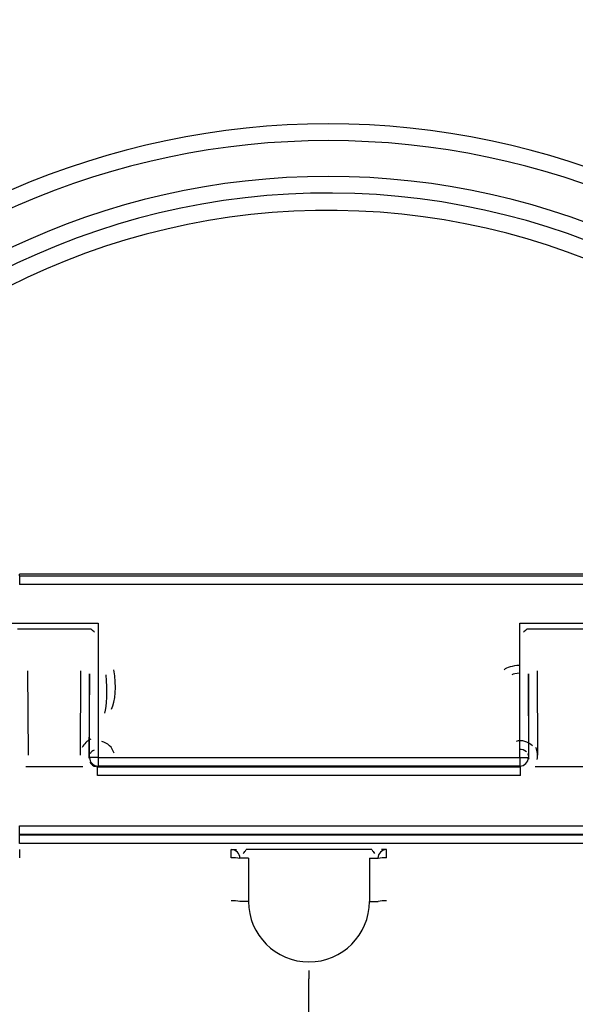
# Model space of a CAD drawing. Header units: inches. Extents: x 136.3 to 172.2, y 89.4 to 124.6.
# Tile 10 of 12: x 148.9 to 157, y 110.3 to 124.6. Entities that reach past the tile are written whole.
import ezdxf

# ---------------------------------------------------------------- set-up
doc = ezdxf.new("R2010")
doc.units = ezdxf.units.IN
doc.header["$MEASUREMENT"] = 0
doc.layers.add('N0', color=255, linetype='Continuous')

msp = doc.modelspace()

# ---------------------------------------------------------------- linework, layer by layer
at = {"layer": 'N0', "color": 255}
for p, q in [((148.914, 116.54), (148.914, 116.564)), ((157.331, 116.564), (148.914, 116.564)), ((148.914, 116.54), (148.914, 116.415)), ((148.914, 116.54), (157.331, 116.54)), ((157.331, 116.415), (148.914, 116.415)), ((148.778, 115.849), (150.056, 115.849)), ((150.056, 115.849), (150.056, 113.898)), ((156.19, 113.898), (156.19, 115.849)), ((156.19, 115.849), (157.468, 115.849)), ((149.95, 115.762), (148.883, 115.762)), ((157.362, 115.762), (156.295, 115.762)), ((149.029, 115.156), (149.037, 113.932)), ((149.797, 113.933), (149.805, 115.156)), ((149.93, 115.113), (149.922, 113.89)), ((149.93, 113.898), (149.93, 115.113)), ((156.323, 113.89), (156.315, 115.113)), ((156.315, 115.113), (156.315, 113.898)), ((156.441, 115.156), (156.449, 113.933)), ((149.922, 113.89), (149.93, 113.898)), ((150.056, 113.898), (149.93, 113.898)), ((150.056, 113.898), (150.056, 113.772)), ((150.056, 113.898), (156.19, 113.898)), ((156.19, 113.898), (156.315, 113.898)), ((156.19, 113.898), (156.19, 113.772)), ((156.315, 113.898), (156.323, 113.89)), ((149.831, 113.761), (149.004, 113.761)), ((150.056, 113.772), (150.047, 113.763)), ((150.047, 113.638), (150.047, 113.763)), ((150.047, 113.763), (156.199, 113.763)), ((156.19, 113.772), (150.056, 113.772)), ((156.199, 113.763), (156.19, 113.772)), ((156.199, 113.638), (156.199, 113.763)), ((157.242, 113.761), (156.415, 113.761)), ((156.199, 113.638), (150.047, 113.638)), ((148.914, 112.906), (157.331, 112.906)), ((148.914, 112.78), (148.914, 112.906)), ((157.331, 112.78), (148.914, 112.78)), ((148.914, 112.78), (148.914, 112.771)), ((148.914, 112.771), (157.331, 112.771)), ((148.914, 112.646), (148.914, 112.771)), ((157.331, 112.646), (148.914, 112.646)), ((148.914, 112.558), (148.914, 112.44)), ((151.992, 112.44), (151.992, 112.558)), ((151.992, 112.558), (152.069, 112.558)), ((154.036, 112.558), (152.21, 112.558)), ((154.253, 112.558), (154.177, 112.558)), ((154.253, 112.44), (154.253, 112.558)), ((152.243, 112.432), (152.118, 112.432)), ((152.243, 112.432), (152.243, 111.804)), ((154.002, 112.432), (154.128, 112.432)), ((154.002, 112.432), (154.002, 111.804)), ((152.243, 111.804), (152.118, 111.804)), ((154.002, 111.804), (154.128, 111.804)), ((153.123, 110.799), (153.123, 110.681)), ((153.123, 108.655), (153.123, 110.681))]:
    msp.add_line(p, q, dxfattribs=at)
for points in [[(143.397, 119.953, 2.052268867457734e-289, 2.052268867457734e-289, -0.05217), (144.847, 121.433, 2.052268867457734e-289, 2.052268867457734e-289, -0.039689), (146.513, 122.661, 2.052268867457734e-289, 2.052268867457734e-289, -0.039945), (148.355, 123.609, 2.052268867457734e-289, 2.052268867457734e-289, -0.039276), (150.321, 124.256, 2.052268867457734e-289, 2.052268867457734e-289, -0.039761), (152.366, 124.584, 2.052268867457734e-289, 2.052268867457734e-289, -0.040029), (154.438, 124.584, 2.052268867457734e-289, 2.052268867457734e-289, -0.039466), (156.487, 124.257, 2.052268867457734e-289, 2.052268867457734e-289, -0.040018), (158.451, 123.609, 2.052268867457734e-289, 2.052268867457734e-289, -0.039126), (160.296, 122.658, 2.052268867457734e-289, 2.052268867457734e-289, -0.039174), (161.959, 121.433, 2.052268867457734e-289, 2.052268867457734e-289, -0.031835), (163.409, 119.953, 2.052268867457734e-289, 2.052268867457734e-289, 0)], [(163.221, 119.8, 2.052268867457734e-289, 2.052268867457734e-289, 0.036071), (161.793, 121.266, 2.052268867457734e-289, 2.052268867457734e-289, 0.045132), (160.179, 122.44, 2.052268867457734e-289, 2.052268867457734e-289, 0.030523), (158.344, 123.395, 2.052268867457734e-289, 2.052268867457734e-289, 0.050039), (156.453, 124.01, 2.052268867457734e-289, 2.052268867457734e-289, 0.030148), (154.409, 124.342, 2.052268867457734e-289, 2.052268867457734e-289, 0.043619), (152.38, 124.338, 2.052268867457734e-289, 2.052268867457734e-289, 0.03693), (150.376, 124.015, 2.052268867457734e-289, 2.052268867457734e-289, 0.053572), (148.441, 123.387, 2.052268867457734e-289, 2.052268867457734e-289, 0.027976), (146.67, 122.465, 2.052268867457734e-289, 2.052268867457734e-289, 0.046986), (144.996, 121.253, 2.052268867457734e-289, 2.052268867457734e-289, 0.033625), (143.585, 119.8, 2.052268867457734e-289, 2.052268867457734e-289, 0)], [(149.95, 115.762, 2.052268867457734e-289, 2.052268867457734e-289, -0.000314), (149.966, 115.775, 2.052268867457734e-289, 2.052268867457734e-289, 0.000445), (149.984, 115.79, 2.052268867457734e-289, 2.052268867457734e-289, -0.000059), (150, 115.803, 2.052268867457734e-289, 2.052268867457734e-289, -0.00089), (150.018, 115.818, 2.052268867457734e-289, 2.052268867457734e-289, -0.000914), (150.038, 115.834, 2.052268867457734e-289, 2.052268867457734e-289, -0.0003), (150.054, 115.847, 2.052268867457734e-289, 2.052268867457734e-289, -0.998943), (150.056, 115.849, 2.052268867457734e-289, 2.052268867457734e-289, 0)], [(150.056, 115.849, 2.052268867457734e-289, 2.052268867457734e-289, 0.999282), (150.055, 115.846, 2.052268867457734e-289, 2.052268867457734e-289, 0.000206), (150.047, 115.827, 2.052268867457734e-289, 2.052268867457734e-289, 0.000622), (150.037, 115.803, 2.052268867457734e-289, 2.052268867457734e-289, 0.000595), (150.028, 115.78, 2.052268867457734e-289, 2.052268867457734e-289, 0.000037), (150.02, 115.761, 2.052268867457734e-289, 2.052268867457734e-289, -0.000298), (150.011, 115.739, 2.052268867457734e-289, 2.052268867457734e-289, 0.000211), (150.003, 115.719, 2.052268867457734e-289, 2.052268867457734e-289, 0)], [(156.19, 115.849, 2.052268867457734e-289, 2.052268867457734e-289, -0.99902), (156.192, 115.847, 2.052268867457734e-289, 2.052268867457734e-289, -0.000278), (156.208, 115.834, 2.052268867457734e-289, 2.052268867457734e-289, -0.000847), (156.227, 115.818, 2.052268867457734e-289, 2.052268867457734e-289, -0.000826), (156.245, 115.803, 2.052268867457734e-289, 2.052268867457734e-289, -0.000055), (156.261, 115.79, 2.052268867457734e-289, 2.052268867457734e-289, 0.000412), (156.279, 115.775, 2.052268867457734e-289, 2.052268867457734e-289, -0.000291), (156.295, 115.762, 2.052268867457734e-289, 2.052268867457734e-289, 0)], [(156.242, 115.719, 2.052268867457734e-289, 2.052268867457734e-289, 0.000184), (156.234, 115.739, 2.052268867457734e-289, 2.052268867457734e-289, -0.00026), (156.226, 115.761, 2.052268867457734e-289, 2.052268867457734e-289, 0.000032), (156.218, 115.78, 2.052268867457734e-289, 2.052268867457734e-289, 0.000519), (156.209, 115.803, 2.052268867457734e-289, 2.052268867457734e-289, 0.000543), (156.199, 115.827, 2.052268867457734e-289, 2.052268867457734e-289, 0.000179), (156.191, 115.846, 2.052268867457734e-289, 2.052268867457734e-289, 0.999373), (156.19, 115.849, 2.052268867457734e-289, 2.052268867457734e-289, 0)], [(149.029, 115.156, 2.052268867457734e-289, 2.052268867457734e-289, 0), (149.005, 115.155, 2.052268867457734e-289, 2.052268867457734e-289, 0), (148.981, 115.153, 2.052268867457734e-289, 2.052268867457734e-289, 0), (148.96, 115.149, 2.052268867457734e-289, 2.052268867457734e-289, 0), (148.941, 115.143, 2.052268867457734e-289, 2.052268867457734e-289, 0), (148.925, 115.137, 2.052268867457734e-289, 2.052268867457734e-289, 0), (148.913, 115.129, 2.052268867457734e-289, 2.052268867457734e-289, 0), (148.906, 115.121, 2.052268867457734e-289, 2.052268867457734e-289, 0), (148.903, 115.113, 2.052268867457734e-289, 2.052268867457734e-289, 0)], [(149.805, 115.156, 2.052268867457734e-289, 2.052268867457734e-289, 0), (149.829, 115.155, 2.052268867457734e-289, 2.052268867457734e-289, 0), (149.852, 115.153, 2.052268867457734e-289, 2.052268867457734e-289, 0), (149.874, 115.149, 2.052268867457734e-289, 2.052268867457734e-289, 0), (149.893, 115.143, 2.052268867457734e-289, 2.052268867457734e-289, 0), (149.908, 115.137, 2.052268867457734e-289, 2.052268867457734e-289, 0), (149.92, 115.129, 2.052268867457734e-289, 2.052268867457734e-289, 0), (149.928, 115.121, 2.052268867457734e-289, 2.052268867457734e-289, 0), (149.93, 115.113, 2.052268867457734e-289, 2.052268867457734e-289, 0)], [(156.441, 115.156, 2.052268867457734e-289, 2.052268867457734e-289, 0), (156.417, 115.155, 2.052268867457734e-289, 2.052268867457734e-289, 0), (156.393, 115.153, 2.052268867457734e-289, 2.052268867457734e-289, 0), (156.372, 115.149, 2.052268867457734e-289, 2.052268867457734e-289, 0), (156.353, 115.143, 2.052268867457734e-289, 2.052268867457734e-289, 0), (156.337, 115.137, 2.052268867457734e-289, 2.052268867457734e-289, 0), (156.325, 115.129, 2.052268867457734e-289, 2.052268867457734e-289, 0), (156.318, 115.121, 2.052268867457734e-289, 2.052268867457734e-289, 0), (156.315, 115.113, 2.052268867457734e-289, 2.052268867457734e-289, 0)], [(148.888, 113.813, 2.052268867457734e-289, 2.052268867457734e-289, 0.954682), (148.892, 113.82, 2.052268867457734e-289, 2.052268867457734e-289, 0.031237), (148.899, 113.831, 2.052268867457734e-289, 2.052268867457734e-289, 0.030102), (148.905, 113.841, 2.052268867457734e-289, 2.052268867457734e-289, 0.034755), (148.909, 113.853, 2.052268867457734e-289, 2.052268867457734e-289, 0.048527), (148.911, 113.866, 2.052268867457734e-289, 2.052268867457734e-289, 0.021529), (148.911, 113.878, 2.052268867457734e-289, 2.052268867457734e-289, 0.802292), (148.911, 113.889, 2.052268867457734e-289, 2.052268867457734e-289, 0)], [(149.037, 113.932, 2.052268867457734e-289, 2.052268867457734e-289, 0), (149.013, 113.931, 2.052268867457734e-289, 2.052268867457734e-289, 0), (148.989, 113.929, 2.052268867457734e-289, 2.052268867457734e-289, 0), (148.968, 113.925, 2.052268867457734e-289, 2.052268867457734e-289, 0), (148.949, 113.919, 2.052268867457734e-289, 2.052268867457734e-289, 0), (148.933, 113.913, 2.052268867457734e-289, 2.052268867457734e-289, 0), (148.921, 113.905, 2.052268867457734e-289, 2.052268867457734e-289, 0), (148.914, 113.897, 2.052268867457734e-289, 2.052268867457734e-289, 0), (148.911, 113.889, 2.052268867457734e-289, 2.052268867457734e-289, 0)], [(149.037, 113.932, 2.052268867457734e-289, 2.052268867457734e-289, -0.831924), (149.036, 113.905, 2.052268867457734e-289, 2.052268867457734e-289, -0.028776), (149.035, 113.883, 2.052268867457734e-289, 2.052268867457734e-289, -0.047589), (149.03, 113.856, 2.052268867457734e-289, 2.052268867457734e-289, -0.038158), (149.019, 113.826, 2.052268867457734e-289, 2.052268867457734e-289, -0.040694), (149.005, 113.802, 2.052268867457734e-289, 2.052268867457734e-289, -0.027178), (148.992, 113.786, 2.052268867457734e-289, 2.052268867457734e-289, -0.913945), (148.978, 113.768, 2.052268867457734e-289, 2.052268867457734e-289, 0)], [(149.797, 113.933, 2.052268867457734e-289, 2.052268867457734e-289, 0), (149.821, 113.932, 2.052268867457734e-289, 2.052268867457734e-289, 0), (149.844, 113.93, 2.052268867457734e-289, 2.052268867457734e-289, 0), (149.866, 113.926, 2.052268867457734e-289, 2.052268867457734e-289, 0), (149.885, 113.92, 2.052268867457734e-289, 2.052268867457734e-289, 0), (149.901, 113.914, 2.052268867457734e-289, 2.052268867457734e-289, 0), (149.912, 113.906, 2.052268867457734e-289, 2.052268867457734e-289, 0), (149.92, 113.898, 2.052268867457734e-289, 2.052268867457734e-289, 0), (149.922, 113.89, 2.052268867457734e-289, 2.052268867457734e-289, 0)], [(156.449, 113.933, 2.052268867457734e-289, 2.052268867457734e-289, 0), (156.424, 113.932, 2.052268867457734e-289, 2.052268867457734e-289, 0), (156.401, 113.93, 2.052268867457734e-289, 2.052268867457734e-289, 0), (156.38, 113.926, 2.052268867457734e-289, 2.052268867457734e-289, 0), (156.361, 113.92, 2.052268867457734e-289, 2.052268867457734e-289, 0), (156.345, 113.914, 2.052268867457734e-289, 2.052268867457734e-289, 0), (156.333, 113.906, 2.052268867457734e-289, 2.052268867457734e-289, 0), (156.326, 113.898, 2.052268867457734e-289, 2.052268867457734e-289, 0), (156.323, 113.89, 2.052268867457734e-289, 2.052268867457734e-289, 0)], [(149.004, 113.761, 2.052268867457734e-289, 2.052268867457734e-289, 0.992378), (148.99, 113.739, 2.052268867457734e-289, 2.052268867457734e-289, -0.041793), (148.97, 113.71, 2.052268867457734e-289, 2.052268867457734e-289, -0.052629), (148.936, 113.68, 2.052268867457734e-289, 2.052268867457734e-289, -0.041607), (148.896, 113.655, 2.052268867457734e-289, 2.052268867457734e-289, -0.075376), (148.857, 113.641, 2.052268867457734e-289, 2.052268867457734e-289, -0.047386), (148.825, 113.64, 2.052268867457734e-289, 2.052268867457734e-289, -0.068116), (148.791, 113.637, 2.052268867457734e-289, 2.052268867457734e-289, 0)], [(148.978, 113.768, 2.052268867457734e-289, 2.052268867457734e-289, 0.008225), (148.966, 113.776, 2.052268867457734e-289, 2.052268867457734e-289, 0.003933), (148.954, 113.784, 2.052268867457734e-289, 2.052268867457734e-289, 0.011874), (148.941, 113.793, 2.052268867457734e-289, 2.052268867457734e-289, 0.010317), (148.927, 113.8, 2.052268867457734e-289, 2.052268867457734e-289, 0.011856), (148.914, 113.807, 2.052268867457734e-289, 2.052268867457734e-289, 0.026693), (148.899, 113.813, 2.052268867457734e-289, 2.052268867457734e-289, -0.569141), (148.888, 113.813, 2.052268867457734e-289, 2.052268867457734e-289, 0)], [(148.978, 113.768, 2.052268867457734e-289, 2.052268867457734e-289, 0.038081), (148.981, 113.767, 2.052268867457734e-289, 2.052268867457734e-289, -0.012885), (148.984, 113.765, 2.052268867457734e-289, 2.052268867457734e-289, 0.038179), (148.988, 113.763, 2.052268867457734e-289, 2.052268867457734e-289, 0.07157), (148.992, 113.761, 2.052268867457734e-289, 2.052268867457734e-289, 0.041168), (148.996, 113.761, 2.052268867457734e-289, 2.052268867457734e-289, -0.001622), (149, 113.761, 2.052268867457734e-289, 2.052268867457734e-289, 0.090331), (149.004, 113.761, 2.052268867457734e-289, 2.052268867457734e-289, 0)], [(149.831, 113.761, 2.052268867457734e-289, 2.052268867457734e-289, 0.038205), (149.834, 113.761, 2.052268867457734e-289, 2.052268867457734e-289, -0.013909), (149.838, 113.761, 2.052268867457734e-289, 2.052268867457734e-289, 0.035818), (149.842, 113.761, 2.052268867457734e-289, 2.052268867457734e-289, 0.072514), (149.847, 113.762, 2.052268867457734e-289, 2.052268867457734e-289, 0.045408), (149.85, 113.765, 2.052268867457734e-289, 2.052268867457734e-289, -0.000168), (149.853, 113.767, 2.052268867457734e-289, 2.052268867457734e-289, 0.094012), (149.857, 113.768, 2.052268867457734e-289, 2.052268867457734e-289, 0)], [(149.857, 113.768, 2.052268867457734e-289, 2.052268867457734e-289, -0.00819), (149.869, 113.776, 2.052268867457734e-289, 2.052268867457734e-289, -0.003876), (149.88, 113.784, 2.052268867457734e-289, 2.052268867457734e-289, -0.011797), (149.894, 113.793, 2.052268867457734e-289, 2.052268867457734e-289, -0.010297), (149.907, 113.801, 2.052268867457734e-289, 2.052268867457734e-289, -0.011837), (149.92, 113.808, 2.052268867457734e-289, 2.052268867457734e-289, -0.02669), (149.935, 113.814, 2.052268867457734e-289, 2.052268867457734e-289, 0.569037), (149.946, 113.814, 2.052268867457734e-289, 2.052268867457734e-289, 0)], [(156.389, 113.768, 2.052268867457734e-289, 2.052268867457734e-289, 0.00819), (156.377, 113.776, 2.052268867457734e-289, 2.052268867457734e-289, 0.003875), (156.366, 113.784, 2.052268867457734e-289, 2.052268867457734e-289, 0.011797), (156.352, 113.793, 2.052268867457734e-289, 2.052268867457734e-289, 0.010297), (156.339, 113.801, 2.052268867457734e-289, 2.052268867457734e-289, 0.011839), (156.325, 113.808, 2.052268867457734e-289, 2.052268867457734e-289, 0.026691), (156.311, 113.814, 2.052268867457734e-289, 2.052268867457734e-289, -0.569039), (156.299, 113.814, 2.052268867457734e-289, 2.052268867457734e-289, 0)], [(156.389, 113.768, 2.052268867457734e-289, 2.052268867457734e-289, 0.039933), (156.392, 113.767, 2.052268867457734e-289, 2.052268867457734e-289, -0.012072), (156.395, 113.765, 2.052268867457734e-289, 2.052268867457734e-289, 0.03904), (156.399, 113.763, 2.052268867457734e-289, 2.052268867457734e-289, 0.072343), (156.403, 113.761, 2.052268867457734e-289, 2.052268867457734e-289, 0.04107), (156.407, 113.761, 2.052268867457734e-289, 2.052268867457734e-289, -0.002619), (156.411, 113.761, 2.052268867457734e-289, 2.052268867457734e-289, 0.081994), (156.415, 113.761, 2.052268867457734e-289, 2.052268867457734e-289, 0)], [(143.387, 107.03, 2.052268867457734e-289, 2.052268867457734e-289, -0.068427), (143.488, 108.112, 2.052268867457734e-289, 2.052268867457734e-289, -0.049176), (143.801, 109.147, 2.052268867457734e-289, 2.052268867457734e-289, -0.049222), (144.313, 110.104, 2.052268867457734e-289, 2.052268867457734e-289, -0.049168), (145.001, 110.944, 2.052268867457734e-289, 2.052268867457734e-289, -0.048858), (145.84, 111.631, 2.052268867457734e-289, 2.052268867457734e-289, -0.048632), (146.796, 112.143, 2.052268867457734e-289, 2.052268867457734e-289, -0.048884), (147.834, 112.459, 2.052268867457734e-289, 2.052268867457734e-289, -0.044408), (148.914, 112.558, 2.052268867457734e-289, 2.052268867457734e-289, 0)], [(148.914, 112.558, 2.052268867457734e-289, 2.052268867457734e-289, 0), (149.311, 112.558, 2.052268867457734e-289, 2.052268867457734e-289, 0), (149.777, 112.558, 2.052268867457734e-289, 2.052268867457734e-289, 0), (150.243, 112.558, 2.052268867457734e-289, 2.052268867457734e-289, 0), (150.663, 112.558, 2.052268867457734e-289, 2.052268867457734e-289, 0), (151.129, 112.558, 2.052268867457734e-289, 2.052268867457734e-289, 0), (151.596, 112.558, 2.052268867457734e-289, 2.052268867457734e-289, 0), (151.992, 112.558, 2.052268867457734e-289, 2.052268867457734e-289, 0)], [(152.069, 112.558, 2.052268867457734e-289, 2.052268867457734e-289, -1), (152.083, 112.558, 2.052268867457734e-289, 2.052268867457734e-289, 0), (152.106, 112.558, 2.052268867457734e-289, 2.052268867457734e-289, 0), (152.126, 112.558, 2.052268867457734e-289, 2.052268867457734e-289, 0), (152.148, 112.558, 2.052268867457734e-289, 2.052268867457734e-289, 0), (152.171, 112.558, 2.052268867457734e-289, 2.052268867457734e-289, 0), (152.19, 112.558, 2.052268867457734e-289, 2.052268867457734e-289, 0), (152.21, 112.558, 2.052268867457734e-289, 2.052268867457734e-289, 0)], [(152.167, 112.502, 2.052268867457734e-289, 2.052268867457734e-289, 0.001307), (152.141, 112.524, 2.052268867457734e-289, 2.052268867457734e-289, 0.015407), (152.118, 112.544, 2.052268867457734e-289, 2.052268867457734e-289, 0.067886), (152.1, 112.554, 2.052268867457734e-289, 2.052268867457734e-289, 0.049755), (152.094, 112.556, 2.052268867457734e-289, 2.052268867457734e-289, 0.040151), (152.088, 112.556, 2.052268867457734e-289, 2.052268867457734e-289, 0.018873), (152.083, 112.556, 2.052268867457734e-289, 2.052268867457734e-289, 0.042648), (152.069, 112.558, 2.052268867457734e-289, 2.052268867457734e-289, 0)], [(154.036, 112.558, 2.052268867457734e-289, 2.052268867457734e-289, 0), (154.056, 112.558, 2.052268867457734e-289, 2.052268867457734e-289, 0), (154.075, 112.558, 2.052268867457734e-289, 2.052268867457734e-289, 0), (154.098, 112.558, 2.052268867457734e-289, 2.052268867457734e-289, 0), (154.12, 112.558, 2.052268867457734e-289, 2.052268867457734e-289, 0), (154.14, 112.558, 2.052268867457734e-289, 2.052268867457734e-289, 0), (154.162, 112.558, 2.052268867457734e-289, 2.052268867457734e-289, 1), (154.177, 112.558, 2.052268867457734e-289, 2.052268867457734e-289, 0)], [(154.079, 112.502, 2.052268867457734e-289, 2.052268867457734e-289, -0.001609), (154.11, 112.529, 2.052268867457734e-289, 2.052268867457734e-289, -0.005926), (154.121, 112.538, 2.052268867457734e-289, 2.052268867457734e-289, -0.018682), (154.133, 112.547, 2.052268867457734e-289, 2.052268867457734e-289, -0.043744), (154.143, 112.553, 2.052268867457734e-289, 2.052268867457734e-289, -0.072174), (154.153, 112.556, 2.052268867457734e-289, 2.052268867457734e-289, -0.047548), (154.161, 112.556, 2.052268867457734e-289, 2.052268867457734e-289, -0.034427), (154.177, 112.558, 2.052268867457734e-289, 2.052268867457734e-289, 0)], [(154.253, 112.44, 2.052268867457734e-289, 2.052268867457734e-289, -1), (154.571, 112.44, 2.052268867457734e-289, 2.052268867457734e-289, 0), (155.037, 112.44, 2.052268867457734e-289, 2.052268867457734e-289, 0), (155.509, 112.44, 2.052268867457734e-289, 2.052268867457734e-289, 0), (156.013, 112.44, 2.052268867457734e-289, 2.052268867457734e-289, 0), (156.478, 112.44, 2.052268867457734e-289, 2.052268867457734e-289, 0), (156.935, 112.44, 2.052268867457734e-289, 2.052268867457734e-289, 0), (157.331, 112.44, 2.052268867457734e-289, 2.052268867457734e-289, 0)], [(157.331, 112.558, 2.052268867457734e-289, 2.052268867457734e-289, 0), (156.935, 112.558, 2.052268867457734e-289, 2.052268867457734e-289, 0), (156.468, 112.558, 2.052268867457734e-289, 2.052268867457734e-289, 0), (156.002, 112.558, 2.052268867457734e-289, 2.052268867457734e-289, 0), (155.582, 112.558, 2.052268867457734e-289, 2.052268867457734e-289, 0), (155.116, 112.558, 2.052268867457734e-289, 2.052268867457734e-289, 0), (154.65, 112.558, 2.052268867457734e-289, 2.052268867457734e-289, 0), (154.253, 112.558, 2.052268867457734e-289, 2.052268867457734e-289, 0)], [(148.914, 112.44, 2.052268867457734e-289, 2.052268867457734e-289, 0.071711), (147.857, 112.342, 2.052268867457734e-289, 2.052268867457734e-289, 0.049391), (146.84, 112.034, 2.052268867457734e-289, 2.052268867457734e-289, 0.048091), (145.906, 111.533, 2.052268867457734e-289, 2.052268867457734e-289, 0.049585), (145.085, 110.86, 2.052268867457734e-289, 2.052268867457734e-289, 0.048456), (144.411, 110.039, 2.052268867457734e-289, 2.052268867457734e-289, 0.049702), (143.911, 109.103, 2.052268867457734e-289, 2.052268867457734e-289, 0.048946), (143.603, 108.089, 2.052268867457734e-289, 2.052268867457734e-289, 0.041731), (143.505, 107.03, 2.052268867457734e-289, 2.052268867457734e-289, 0)], [(151.992, 112.44, 2.052268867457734e-289, 2.052268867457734e-289, -1), (151.674, 112.44, 2.052268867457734e-289, 2.052268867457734e-289, 0), (151.209, 112.44, 2.052268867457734e-289, 2.052268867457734e-289, 0), (150.737, 112.44, 2.052268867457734e-289, 2.052268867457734e-289, 0), (150.233, 112.44, 2.052268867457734e-289, 2.052268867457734e-289, 0), (149.767, 112.44, 2.052268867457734e-289, 2.052268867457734e-289, 0), (149.311, 112.44, 2.052268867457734e-289, 2.052268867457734e-289, 0), (148.914, 112.44, 2.052268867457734e-289, 2.052268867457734e-289, 0)], [(151.992, 111.812, 2.052268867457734e-289, 2.052268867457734e-289, -1), (151.992, 111.899, 2.052268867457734e-289, 2.052268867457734e-289, 0), (151.992, 111.978, 2.052268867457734e-289, 2.052268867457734e-289, 0), (151.992, 112.076, 2.052268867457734e-289, 2.052268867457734e-289, 0), (151.992, 112.177, 2.052268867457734e-289, 2.052268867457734e-289, 0), (151.992, 112.269, 2.052268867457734e-289, 2.052268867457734e-289, 0), (151.992, 112.363, 2.052268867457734e-289, 2.052268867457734e-289, 0), (151.992, 112.44, 2.052268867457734e-289, 2.052268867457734e-289, 0)], [(152.118, 112.432, 2.052268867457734e-289, 2.052268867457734e-289, -1), (152.118, 112.376, 2.052268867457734e-289, 2.052268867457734e-289, 0), (152.118, 112.287, 2.052268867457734e-289, 2.052268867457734e-289, 0), (152.118, 112.181, 2.052268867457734e-289, 2.052268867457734e-289, 0), (152.118, 112.078, 2.052268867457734e-289, 2.052268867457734e-289, 0), (152.118, 111.989, 2.052268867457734e-289, 2.052268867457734e-289, 0), (152.118, 111.888, 2.052268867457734e-289, 2.052268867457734e-289, 0), (152.118, 111.804, 2.052268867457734e-289, 2.052268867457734e-289, 0)], [(152.167, 112.502, 2.052268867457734e-289, 2.052268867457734e-289, -0.016281), (152.178, 112.493, 2.052268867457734e-289, 2.052268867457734e-289, -0.000724), (152.19, 112.483, 2.052268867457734e-289, 2.052268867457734e-289, -0.012016), (152.203, 112.472, 2.052268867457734e-289, 2.052268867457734e-289, -0.016782), (152.216, 112.46, 2.052268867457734e-289, 2.052268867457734e-289, -0.006174), (152.227, 112.449, 2.052268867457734e-289, 2.052268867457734e-289, 0.009908), (152.238, 112.437, 2.052268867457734e-289, 2.052268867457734e-289, 0.992717), (152.243, 112.432, 2.052268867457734e-289, 2.052268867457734e-289, 0)], [(154.079, 112.502, 2.052268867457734e-289, 2.052268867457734e-289, 0.016282), (154.067, 112.493, 2.052268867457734e-289, 2.052268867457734e-289, 0.000724), (154.056, 112.483, 2.052268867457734e-289, 2.052268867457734e-289, 0.012016), (154.043, 112.472, 2.052268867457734e-289, 2.052268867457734e-289, 0.016782), (154.03, 112.46, 2.052268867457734e-289, 2.052268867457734e-289, 0.006174), (154.019, 112.449, 2.052268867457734e-289, 2.052268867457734e-289, -0.009909), (154.007, 112.437, 2.052268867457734e-289, 2.052268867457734e-289, -0.992716), (154.002, 112.432, 2.052268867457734e-289, 2.052268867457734e-289, 0)], [(154.128, 112.432, 2.052268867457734e-289, 2.052268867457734e-289, -1), (154.128, 112.376, 2.052268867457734e-289, 2.052268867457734e-289, 0), (154.128, 112.287, 2.052268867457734e-289, 2.052268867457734e-289, 0), (154.128, 112.181, 2.052268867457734e-289, 2.052268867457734e-289, 0), (154.128, 112.078, 2.052268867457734e-289, 2.052268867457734e-289, 0), (154.128, 111.989, 2.052268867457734e-289, 2.052268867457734e-289, 0), (154.128, 111.888, 2.052268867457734e-289, 2.052268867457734e-289, 0), (154.128, 111.804, 2.052268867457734e-289, 2.052268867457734e-289, 0)], [(154.253, 111.812, 2.052268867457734e-289, 2.052268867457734e-289, 1), (154.253, 111.899, 2.052268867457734e-289, 2.052268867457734e-289, 0), (154.253, 111.978, 2.052268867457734e-289, 2.052268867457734e-289, 0), (154.253, 112.076, 2.052268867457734e-289, 2.052268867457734e-289, 0), (154.253, 112.177, 2.052268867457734e-289, 2.052268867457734e-289, 0), (154.253, 112.269, 2.052268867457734e-289, 2.052268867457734e-289, 0), (154.253, 112.363, 2.052268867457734e-289, 2.052268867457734e-289, 0), (154.253, 112.44, 2.052268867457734e-289, 2.052268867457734e-289, 0)], [(153.123, 110.681, 2.052268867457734e-289, 2.052268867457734e-289, 0.902161), (152.894, 110.697, 2.052268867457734e-289, 2.052268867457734e-289, -0.053955), (152.646, 110.78, 2.052268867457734e-289, 2.052268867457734e-289, -0.058329), (152.428, 110.914, 2.052268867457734e-289, 2.052268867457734e-289, -0.057511), (152.241, 111.095, 2.052268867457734e-289, 2.052268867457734e-289, -0.057611), (152.101, 111.315, 2.052268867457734e-289, 2.052268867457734e-289, -0.055697), (152.012, 111.566, 2.052268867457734e-289, 2.052268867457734e-289, -0.065709), (151.992, 111.812, 2.052268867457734e-289, 2.052268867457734e-289, 0)], [(152.118, 111.804, 2.052268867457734e-289, 2.052268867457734e-289, 0.093854), (152.137, 111.582, 2.052268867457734e-289, 2.052268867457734e-289, 0.05435), (152.214, 111.364, 2.052268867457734e-289, 2.052268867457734e-289, 0.056643), (152.335, 111.172, 2.052268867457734e-289, 2.052268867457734e-289, 0.055348), (152.495, 111.013, 2.052268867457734e-289, 2.052268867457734e-289, 0.057858), (152.683, 110.895, 2.052268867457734e-289, 2.052268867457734e-289, 0.053403), (152.9, 110.815, 2.052268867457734e-289, 2.052268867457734e-289, 0.066269), (153.123, 110.799, 2.052268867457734e-289, 2.052268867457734e-289, 0)], [(153.123, 110.681, 2.052268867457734e-289, 2.052268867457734e-289, -0.907471), (153.343, 110.695, 2.052268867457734e-289, 2.052268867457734e-289, 0.054511), (153.59, 110.776, 2.052268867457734e-289, 2.052268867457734e-289, 0.058213), (153.808, 110.906, 2.052268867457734e-289, 2.052268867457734e-289, 0.056511), (153.995, 111.084, 2.052268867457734e-289, 2.052268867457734e-289, 0.056666), (154.135, 111.297, 2.052268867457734e-289, 2.052268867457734e-289, 0.054002), (154.227, 111.542, 2.052268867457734e-289, 2.052268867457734e-289, 0.072398), (154.253, 111.812, 2.052268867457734e-289, 2.052268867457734e-289, 0)], [(154.128, 111.804, 2.052268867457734e-289, 2.052268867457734e-289, -0.09397), (154.109, 111.582, 2.052268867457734e-289, 2.052268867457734e-289, -0.054097), (154.032, 111.364, 2.052268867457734e-289, 2.052268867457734e-289, -0.056282), (153.912, 111.173, 2.052268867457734e-289, 2.052268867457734e-289, -0.056269), (153.75, 111.012, 2.052268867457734e-289, 2.052268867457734e-289, -0.057738), (153.561, 110.894, 2.052268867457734e-289, 2.052268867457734e-289, -0.053455), (153.344, 110.815, 2.052268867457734e-289, 2.052268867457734e-289, -0.065877), (153.123, 110.799, 2.052268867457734e-289, 2.052268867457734e-289, 0)]]:
    msp.add_lwpolyline(points, format="xyseb", dxfattribs=at)
for centre, radius, start, end in [((153.403, 111.552), 11.558, 43.0373, 136.9627), ((153.403, 111.552), 11.315, 43.0373, 136.9627), ((153.403, 111.552), 10.795, 39.1881, 140.8119), ((153.403, 111.552), 10.553, 34.8499, 144.4513), ((153.403, 111.552), 10.301, 34.1233, 144.4513), ((149.697, 115.4), 0.442, 46.0997, 54.9851), ((156.549, 115.4), 0.442, 125.0148, 133.9), ((150.056, 113.898), 0.126, 180.0205, 269.9796), ((156.19, 113.898), 0.126, 270.0204, 359.9796), ((151.992, 112.432), 0.126, 0, 90), ((151.992, 112.683), 0.251, 313.977, 330), ((154.253, 112.683), 0.251, 210, 226.023), ((154.253, 112.432), 0.126, 90, 180), ((152.023, 111.93), 0.51, 79.347, 93.5142), ((154.222, 111.93), 0.51, 86.4858, 100.653), ((152.023, 111.302), 0.51, 79.347, 93.5142), ((153.123, 111.804), 0.879, 180, 0), ((154.222, 111.302), 0.51, 86.4858, 100.653)]:
    msp.add_arc(centre, radius, start, end, dxfattribs=at)
for centre, major_axis, ratio, start_param, end_param in [((150.056, 115.144), (0.106, -0.618), 0.368919, 0.434009, 1.553343), ((156.19, 115.144), (-0.251, -0.012), 0.368919, 4.729842, 5.849176), ((156.19, 115.101), (-0.126, -0.012), 0.18446, 4.729842, 5.849176), ((150.056, 115.101), (0.053, -0.618), 0.18446, 0.434009, 1.553343), ((150.048, 113.933), (0.251, 0), 0.99069, 1.973583, 2.684129), ((150.047, 113.889), (-0.216, -0.128), 0.999695, 2.889738, 3.92683), ((156.198, 113.889), (0, -0.251), 0.999695, 2.356353, 3.393445), ((150.048, 113.89), (0.126, 0), 0.981316, 1.977517, 2.618218), ((156.198, 113.889), (0, -0.126), 0.999087, 2.35635, 3.286141), ((156.197, 113.933), (-0.192, 0.165), 0.99069, 3.599055, 4.309601), ((150.047, 113.889), (-0.101, -0.075), 0.999087, 6.13864, 7.068431), ((156.197, 113.89), (-0.102, 0.076), 0.981316, 3.664966, 4.305667)]:
    msp.add_ellipse(centre, major_axis=major_axis, ratio=ratio, start_param=start_param, end_param=end_param, dxfattribs=at)

doc.saveas('drawing.dxf')
